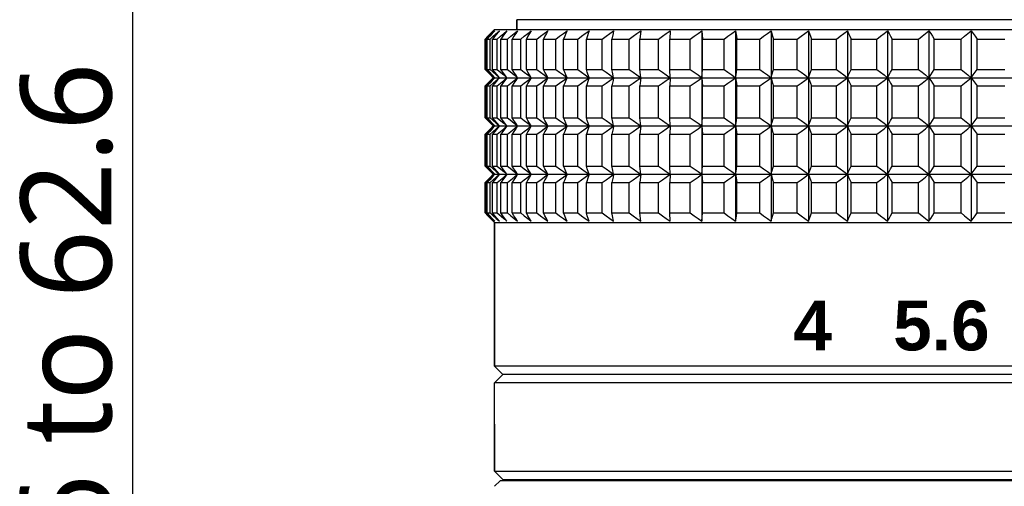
# Model space of a CAD drawing. Header units: millimetres. Extents: x -1098 to -957, y 1584 to 1677.
# Tile 2 of 8: x -1098 to -1062, y 1627 to 1644. Entities that reach past the tile are written whole.
import ezdxf

# ---------------------------------------------------------------- set-up
doc = ezdxf.new("R2010")
doc.units = ezdxf.units.MM
doc.header["$LTSCALE"] = 32.67
doc.layers.get('0').update_dxf_attribs({"linetype": 'CONTINUOUS'})
doc.layers.add('02___PRT_ALL_AXES', color=7, linetype='CONTINUOUS')
doc.styles.get("Standard").update_dxf_attribs({"font": 'Roboto-Regular.ttf'})

msp = doc.modelspace()

# ---------------------------------------------------------------- linework, layer by layer
at = {"color": 0}
msp.add_line((-1093.768, 1653.962), (-1093.768, 1606.812), dxfattribs=at)
at = {"color": 0, "linetype": 'Continuous'}
for p, q in [((-1035.849, 1643.662), (-1079.849, 1643.662)), ((-1079.849, 1643.662), (-1079.849, 1643.312)), ((-1080.798, 1643.163), (-1080.897, 1643.063)), ((-1080.649, 1643.312), (-1080.798, 1643.163)), ((-1080.7, 1643.063), (-1080.548, 1643.198)), ((-1080.649, 1643.312), (-1035.049, 1643.312)), ((-1080.524, 1643.206), (-1080.645, 1643.063)), ((-1080.548, 1643.198), (-1080.477, 1643.262)), ((-1080.477, 1643.262), (-1080.524, 1643.206)), ((-1075.353, 1643.262), (-1075.39, 1642.962)), ((-1074.286, 1643.262), (-1074.293, 1642.962)), ((-1073.139, 1643.262), (-1073.116, 1642.962)), ((-1073.139, 1643.262), (-1073.139, 1636.362)), ((-1071.917, 1643.262), (-1071.917, 1636.362)), ((-1070.626, 1643.262), (-1070.626, 1636.362)), ((-1069.274, 1643.262), (-1069.274, 1636.362)), ((-1067.866, 1643.262), (-1067.866, 1636.362)), ((-1066.409, 1643.262), (-1066.409, 1636.362)), ((-1064.91, 1643.262), (-1064.91, 1636.362)), ((-1063.377, 1643.262), (-1063.377, 1636.362)), ((-1080.897, 1643.063), (-1080.997, 1642.962)), ((-1080.997, 1642.962), (-1080.961, 1642.962)), ((-1080.997, 1641.862), (-1080.997, 1642.962)), ((-1080.961, 1642.962), (-1080.839, 1643.077)), ((-1080.961, 1641.862), (-1080.961, 1642.962)), ((-1080.827, 1643.063), (-1080.92, 1642.962)), ((-1080.92, 1642.962), (-1080.813, 1642.962)), ((-1080.92, 1641.862), (-1080.92, 1642.962)), ((-1080.813, 1642.962), (-1080.7, 1643.063)), ((-1080.813, 1641.862), (-1080.813, 1642.962)), ((-1080.645, 1643.063), (-1080.73, 1642.962)), ((-1080.73, 1642.962), (-1080.553, 1642.962)), ((-1080.73, 1641.862), (-1080.73, 1642.962)), ((-1080.553, 1641.862), (-1080.553, 1642.962)), ((-1080.429, 1642.962), (-1080.182, 1642.962)), ((-1080.429, 1641.862), (-1080.429, 1642.962)), ((-1080.182, 1641.862), (-1080.182, 1642.962)), ((-1080.018, 1642.962), (-1079.703, 1642.962)), ((-1080.018, 1641.862), (-1080.018, 1642.962)), ((-1079.703, 1641.862), (-1079.703, 1642.962)), ((-1079.499, 1642.962), (-1079.117, 1642.962)), ((-1079.499, 1641.862), (-1079.499, 1642.962)), ((-1079.117, 1641.862), (-1079.117, 1642.962)), ((-1078.874, 1642.962), (-1078.427, 1642.962)), ((-1078.874, 1641.862), (-1078.874, 1642.962)), ((-1078.427, 1641.862), (-1078.427, 1642.962)), ((-1078.148, 1642.962), (-1077.638, 1642.962)), ((-1078.148, 1641.862), (-1078.148, 1642.962)), ((-1077.638, 1641.862), (-1077.638, 1642.962)), ((-1077.322, 1642.962), (-1076.751, 1642.962)), ((-1077.322, 1641.862), (-1077.322, 1642.962)), ((-1076.751, 1641.862), (-1076.751, 1642.962)), ((-1076.401, 1642.962), (-1075.773, 1642.962)), ((-1076.401, 1641.862), (-1076.401, 1642.962)), ((-1075.773, 1641.862), (-1075.773, 1642.962)), ((-1075.39, 1642.962), (-1074.707, 1642.962)), ((-1075.39, 1641.862), (-1075.39, 1642.962)), ((-1074.707, 1641.862), (-1074.707, 1642.962)), ((-1074.293, 1642.962), (-1073.56, 1642.962)), ((-1074.293, 1641.862), (-1074.293, 1642.962)), ((-1073.56, 1641.862), (-1073.56, 1642.962)), ((-1073.116, 1642.962), (-1072.335, 1642.962)), ((-1073.116, 1641.862), (-1073.116, 1642.962)), ((-1072.335, 1641.862), (-1072.335, 1642.962)), ((-1071.865, 1642.962), (-1071.04, 1642.962)), ((-1071.865, 1641.862), (-1071.865, 1642.962)), ((-1071.04, 1641.862), (-1071.04, 1642.962)), ((-1070.546, 1642.962), (-1069.681, 1642.962)), ((-1070.546, 1641.862), (-1070.546, 1642.962)), ((-1069.681, 1641.862), (-1069.681, 1642.962)), ((-1069.165, 1641.862), (-1069.165, 1642.962)), ((-1069.165, 1642.962), (-1068.264, 1642.962)), ((-1068.264, 1641.862), (-1068.264, 1642.962)), ((-1067.728, 1641.862), (-1067.728, 1642.962)), ((-1067.728, 1642.962), (-1066.797, 1642.962)), ((-1066.797, 1641.862), (-1066.797, 1642.962)), ((-1066.244, 1641.862), (-1066.244, 1642.962)), ((-1066.244, 1642.962), (-1065.286, 1642.962)), ((-1065.286, 1641.862), (-1065.286, 1642.962)), ((-1064.719, 1641.862), (-1064.719, 1642.962)), ((-1064.719, 1642.962), (-1063.738, 1642.962)), ((-1063.738, 1641.862), (-1063.738, 1642.962)), ((-1063.16, 1641.862), (-1063.16, 1642.962)), ((-1063.16, 1642.962), (-1062.162, 1642.962)), ((-1080.897, 1641.761), (-1080.997, 1641.862)), ((-1080.997, 1641.862), (-1080.961, 1641.862)), ((-1080.961, 1641.862), (-1080.855, 1641.761)), ((-1080.827, 1641.761), (-1080.92, 1641.862)), ((-1080.92, 1641.862), (-1080.813, 1641.862)), ((-1080.798, 1641.661), (-1080.897, 1641.761)), ((-1080.813, 1641.862), (-1080.7, 1641.761)), ((-1080.73, 1641.862), (-1080.553, 1641.862)), ((-1080.553, 1641.862), (-1080.481, 1641.801)), ((-1080.481, 1641.801), (-1080.317, 1641.661)), ((-1080.429, 1641.862), (-1080.182, 1641.862)), ((-1080.182, 1641.862), (-1080.084, 1641.781)), ((-1080.084, 1641.781), (-1079.936, 1641.661)), ((-1080.018, 1641.862), (-1079.703, 1641.862)), ((-1079.703, 1641.862), (-1079.575, 1641.761)), ((-1079.499, 1641.862), (-1079.117, 1641.862)), ((-1079.117, 1641.862), (-1078.985, 1641.761)), ((-1078.874, 1641.862), (-1078.427, 1641.862)), ((-1078.427, 1641.862), (-1078.292, 1641.761)), ((-1078.148, 1641.862), (-1077.638, 1641.862)), ((-1077.638, 1641.862), (-1077.5, 1641.761)), ((-1077.322, 1641.862), (-1076.751, 1641.862)), ((-1076.401, 1641.862), (-1075.773, 1641.862)), ((-1075.39, 1641.862), (-1074.707, 1641.862)), ((-1074.293, 1641.862), (-1073.56, 1641.862)), ((-1074.286, 1641.562), (-1074.293, 1641.862)), ((-1073.139, 1641.562), (-1073.116, 1641.862)), ((-1073.116, 1641.862), (-1072.335, 1641.862)), ((-1071.865, 1641.862), (-1071.04, 1641.862)), ((-1070.546, 1641.862), (-1069.681, 1641.862)), ((-1069.165, 1641.862), (-1068.264, 1641.862)), ((-1067.728, 1641.862), (-1066.797, 1641.862)), ((-1066.244, 1641.862), (-1065.286, 1641.862)), ((-1064.719, 1641.862), (-1063.738, 1641.862)), ((-1063.16, 1641.862), (-1062.162, 1641.862)), ((-1080.897, 1641.363), (-1080.997, 1641.262)), ((-1080.961, 1641.262), (-1080.855, 1641.363)), ((-1080.827, 1641.363), (-1080.92, 1641.262)), ((-1080.798, 1641.463), (-1080.897, 1641.363)), ((-1080.813, 1641.262), (-1080.7, 1641.363)), ((-1080.699, 1641.562), (-1080.798, 1641.661)), ((-1080.699, 1641.562), (-1080.798, 1641.463)), ((-1080.645, 1641.363), (-1080.73, 1641.262)), ((-1080.699, 1641.562), (-1034.999, 1641.562)), ((-1080.546, 1641.479), (-1080.645, 1641.363)), ((-1080.553, 1641.262), (-1080.435, 1641.363)), ((-1080.477, 1641.562), (-1080.546, 1641.479)), ((-1080.317, 1641.661), (-1080.2, 1641.562)), ((-1080.182, 1641.262), (-1080.059, 1641.363)), ((-1079.936, 1641.661), (-1079.814, 1641.562)), ((-1079.703, 1641.262), (-1079.575, 1641.363)), ((-1079.117, 1641.262), (-1078.964, 1641.379)), ((-1078.427, 1641.262), (-1078.247, 1641.396)), ((-1077.638, 1641.262), (-1077.5, 1641.363)), ((-1075.353, 1641.562), (-1075.39, 1641.262)), ((-1074.286, 1641.562), (-1074.293, 1641.262)), ((-1073.139, 1641.562), (-1073.116, 1641.262)), ((-1080.997, 1641.262), (-1080.961, 1641.262)), ((-1080.997, 1640.112), (-1080.997, 1641.262)), ((-1080.961, 1640.112), (-1080.961, 1641.262)), ((-1080.92, 1641.262), (-1080.813, 1641.262)), ((-1080.92, 1640.112), (-1080.92, 1641.262)), ((-1080.813, 1640.112), (-1080.813, 1641.262)), ((-1080.73, 1641.262), (-1080.553, 1641.262)), ((-1080.73, 1640.112), (-1080.73, 1641.262)), ((-1080.553, 1640.112), (-1080.553, 1641.262)), ((-1080.429, 1641.262), (-1080.182, 1641.262)), ((-1080.429, 1640.112), (-1080.429, 1641.262)), ((-1080.182, 1640.112), (-1080.182, 1641.262)), ((-1080.018, 1641.262), (-1079.703, 1641.262)), ((-1080.018, 1640.112), (-1080.018, 1641.262)), ((-1079.703, 1640.112), (-1079.703, 1641.262)), ((-1079.499, 1641.262), (-1079.117, 1641.262)), ((-1079.499, 1640.112), (-1079.499, 1641.262)), ((-1079.117, 1640.112), (-1079.117, 1641.262)), ((-1078.874, 1641.262), (-1078.427, 1641.262)), ((-1078.874, 1640.112), (-1078.874, 1641.262)), ((-1078.427, 1640.112), (-1078.427, 1641.262)), ((-1078.148, 1641.262), (-1077.638, 1641.262)), ((-1078.148, 1640.112), (-1078.148, 1641.262)), ((-1077.638, 1640.112), (-1077.638, 1641.262)), ((-1077.322, 1641.262), (-1076.751, 1641.262)), ((-1077.322, 1640.112), (-1077.322, 1641.262)), ((-1076.751, 1640.112), (-1076.751, 1641.262)), ((-1076.401, 1641.262), (-1075.773, 1641.262)), ((-1076.401, 1640.112), (-1076.401, 1641.262)), ((-1075.773, 1640.112), (-1075.773, 1641.262)), ((-1075.39, 1641.262), (-1074.707, 1641.262)), ((-1075.39, 1640.112), (-1075.39, 1641.262)), ((-1074.707, 1640.112), (-1074.707, 1641.262)), ((-1074.293, 1641.262), (-1073.56, 1641.262)), ((-1074.293, 1640.112), (-1074.293, 1641.262)), ((-1073.56, 1640.112), (-1073.56, 1641.262)), ((-1073.116, 1641.262), (-1072.335, 1641.262)), ((-1073.116, 1640.112), (-1073.116, 1641.262)), ((-1072.335, 1640.112), (-1072.335, 1641.262)), ((-1071.865, 1641.262), (-1071.04, 1641.262)), ((-1071.865, 1640.112), (-1071.865, 1641.262)), ((-1071.04, 1640.112), (-1071.04, 1641.262)), ((-1070.546, 1641.262), (-1069.681, 1641.262)), ((-1070.546, 1640.112), (-1070.546, 1641.262)), ((-1069.681, 1640.112), (-1069.681, 1641.262)), ((-1069.165, 1640.112), (-1069.165, 1641.262)), ((-1069.165, 1641.262), (-1068.264, 1641.262)), ((-1068.264, 1640.112), (-1068.264, 1641.262)), ((-1067.728, 1640.112), (-1067.728, 1641.262)), ((-1067.728, 1641.262), (-1066.797, 1641.262)), ((-1066.797, 1640.112), (-1066.797, 1641.262)), ((-1066.244, 1640.112), (-1066.244, 1641.262)), ((-1066.244, 1641.262), (-1065.286, 1641.262)), ((-1065.286, 1640.112), (-1065.286, 1641.262)), ((-1064.719, 1640.112), (-1064.719, 1641.262)), ((-1064.719, 1641.262), (-1063.738, 1641.262)), ((-1063.738, 1640.112), (-1063.738, 1641.262)), ((-1063.16, 1640.112), (-1063.16, 1641.262)), ((-1063.16, 1641.262), (-1062.162, 1641.262)), ((-1080.897, 1640.011), (-1080.997, 1640.112)), ((-1080.997, 1640.112), (-1080.961, 1640.112)), ((-1080.961, 1640.112), (-1080.855, 1640.011)), ((-1080.827, 1640.011), (-1080.92, 1640.112)), ((-1080.92, 1640.112), (-1080.813, 1640.112)), ((-1080.798, 1639.911), (-1080.897, 1640.011)), ((-1080.813, 1640.112), (-1080.7, 1640.011)), ((-1080.73, 1640.112), (-1080.553, 1640.112)), ((-1080.553, 1640.112), (-1080.481, 1640.051)), ((-1080.481, 1640.051), (-1080.317, 1639.911)), ((-1080.429, 1640.112), (-1080.182, 1640.112)), ((-1080.182, 1640.112), (-1080.084, 1640.031)), ((-1080.084, 1640.031), (-1079.936, 1639.911)), ((-1080.018, 1640.112), (-1079.703, 1640.112)), ((-1079.703, 1640.112), (-1079.575, 1640.011)), ((-1079.499, 1640.112), (-1079.117, 1640.112)), ((-1079.117, 1640.112), (-1078.985, 1640.011)), ((-1078.874, 1640.112), (-1078.427, 1640.112)), ((-1078.427, 1640.112), (-1078.292, 1640.011)), ((-1078.148, 1640.112), (-1077.638, 1640.112)), ((-1077.638, 1640.112), (-1077.5, 1640.011)), ((-1077.322, 1640.112), (-1076.751, 1640.112)), ((-1076.401, 1640.112), (-1075.773, 1640.112)), ((-1075.39, 1640.112), (-1074.707, 1640.112)), ((-1074.293, 1640.112), (-1073.56, 1640.112)), ((-1074.286, 1639.812), (-1074.293, 1640.112)), ((-1073.139, 1639.812), (-1073.116, 1640.112)), ((-1073.116, 1640.112), (-1072.335, 1640.112)), ((-1071.865, 1640.112), (-1071.04, 1640.112)), ((-1070.546, 1640.112), (-1069.681, 1640.112)), ((-1069.165, 1640.112), (-1068.264, 1640.112)), ((-1067.728, 1640.112), (-1066.797, 1640.112)), ((-1066.244, 1640.112), (-1065.286, 1640.112)), ((-1064.719, 1640.112), (-1063.738, 1640.112)), ((-1063.16, 1640.112), (-1062.162, 1640.112)), ((-1080.897, 1639.613), (-1080.997, 1639.512)), ((-1080.961, 1639.512), (-1080.839, 1639.627)), ((-1080.827, 1639.613), (-1080.92, 1639.512)), ((-1080.798, 1639.713), (-1080.897, 1639.613)), ((-1080.813, 1639.512), (-1080.7, 1639.613)), ((-1080.699, 1639.812), (-1080.798, 1639.911)), ((-1080.699, 1639.812), (-1080.798, 1639.713)), ((-1080.645, 1639.613), (-1080.73, 1639.512)), ((-1080.699, 1639.812), (-1034.999, 1639.812)), ((-1080.546, 1639.729), (-1080.645, 1639.613)), ((-1080.553, 1639.512), (-1080.435, 1639.613)), ((-1080.477, 1639.812), (-1080.546, 1639.729)), ((-1080.317, 1639.911), (-1080.2, 1639.812)), ((-1080.182, 1639.512), (-1080.059, 1639.613)), ((-1079.936, 1639.911), (-1079.814, 1639.812)), ((-1079.703, 1639.512), (-1079.575, 1639.613)), ((-1079.117, 1639.512), (-1078.964, 1639.629)), ((-1078.427, 1639.512), (-1078.247, 1639.646)), ((-1077.638, 1639.512), (-1077.5, 1639.613)), ((-1075.353, 1639.812), (-1075.39, 1639.512)), ((-1074.286, 1639.812), (-1074.293, 1639.512)), ((-1073.139, 1639.812), (-1073.116, 1639.512)), ((-1080.997, 1639.512), (-1080.961, 1639.512)), ((-1080.997, 1638.362), (-1080.997, 1639.512)), ((-1080.961, 1638.362), (-1080.961, 1639.512)), ((-1080.92, 1639.512), (-1080.813, 1639.512)), ((-1080.92, 1638.362), (-1080.92, 1639.512)), ((-1080.813, 1638.362), (-1080.813, 1639.512)), ((-1080.73, 1639.512), (-1080.553, 1639.512)), ((-1080.73, 1638.362), (-1080.73, 1639.512)), ((-1080.553, 1638.362), (-1080.553, 1639.512)), ((-1080.429, 1639.512), (-1080.182, 1639.512)), ((-1080.429, 1638.362), (-1080.429, 1639.512)), ((-1080.182, 1638.362), (-1080.182, 1639.512)), ((-1080.018, 1639.512), (-1079.703, 1639.512)), ((-1080.018, 1638.362), (-1080.018, 1639.512)), ((-1079.703, 1638.362), (-1079.703, 1639.512)), ((-1079.499, 1639.512), (-1079.117, 1639.512)), ((-1079.499, 1638.362), (-1079.499, 1639.512)), ((-1079.117, 1638.362), (-1079.117, 1639.512)), ((-1078.874, 1639.512), (-1078.427, 1639.512)), ((-1078.874, 1638.362), (-1078.874, 1639.512)), ((-1078.427, 1638.362), (-1078.427, 1639.512)), ((-1078.148, 1639.512), (-1077.638, 1639.512)), ((-1078.148, 1638.362), (-1078.148, 1639.512)), ((-1077.638, 1638.362), (-1077.638, 1639.512)), ((-1077.322, 1639.512), (-1076.751, 1639.512)), ((-1077.322, 1638.362), (-1077.322, 1639.512)), ((-1076.751, 1638.362), (-1076.751, 1639.512)), ((-1076.401, 1639.512), (-1075.773, 1639.512)), ((-1076.401, 1638.362), (-1076.401, 1639.512)), ((-1075.773, 1638.362), (-1075.773, 1639.512)), ((-1075.39, 1639.512), (-1074.707, 1639.512)), ((-1075.39, 1638.362), (-1075.39, 1639.512)), ((-1074.707, 1638.362), (-1074.707, 1639.512)), ((-1074.293, 1639.512), (-1073.56, 1639.512)), ((-1074.293, 1638.362), (-1074.293, 1639.512)), ((-1073.56, 1638.362), (-1073.56, 1639.512)), ((-1073.116, 1639.512), (-1072.335, 1639.512)), ((-1073.116, 1638.362), (-1073.116, 1639.512)), ((-1072.335, 1638.362), (-1072.335, 1639.512)), ((-1071.865, 1639.512), (-1071.04, 1639.512)), ((-1071.865, 1638.362), (-1071.865, 1639.512)), ((-1071.04, 1638.362), (-1071.04, 1639.512)), ((-1070.546, 1639.512), (-1069.681, 1639.512)), ((-1070.546, 1638.362), (-1070.546, 1639.512)), ((-1069.681, 1638.362), (-1069.681, 1639.512)), ((-1069.165, 1639.512), (-1068.264, 1639.512)), ((-1069.165, 1638.362), (-1069.165, 1639.512)), ((-1068.264, 1638.362), (-1068.264, 1639.512)), ((-1067.728, 1639.512), (-1066.797, 1639.512)), ((-1067.728, 1638.362), (-1067.728, 1639.512)), ((-1066.797, 1638.362), (-1066.797, 1639.512)), ((-1066.244, 1638.362), (-1066.244, 1639.512)), ((-1066.244, 1639.512), (-1065.286, 1639.512)), ((-1065.286, 1638.362), (-1065.286, 1639.512)), ((-1064.719, 1638.362), (-1064.719, 1639.512)), ((-1064.719, 1639.512), (-1063.738, 1639.512)), ((-1063.738, 1638.362), (-1063.738, 1639.512)), ((-1063.16, 1638.362), (-1063.16, 1639.512)), ((-1063.16, 1639.512), (-1062.162, 1639.512)), ((-1080.897, 1638.261), (-1080.997, 1638.362)), ((-1080.997, 1638.362), (-1080.961, 1638.362)), ((-1080.961, 1638.362), (-1080.855, 1638.261)), ((-1080.827, 1638.261), (-1080.92, 1638.362)), ((-1080.92, 1638.362), (-1080.813, 1638.362)), ((-1080.798, 1638.161), (-1080.897, 1638.261)), ((-1080.813, 1638.362), (-1080.7, 1638.261)), ((-1080.699, 1638.062), (-1080.798, 1638.161)), ((-1080.73, 1638.362), (-1080.553, 1638.362)), ((-1080.553, 1638.362), (-1080.481, 1638.301)), ((-1080.481, 1638.301), (-1080.317, 1638.161)), ((-1080.429, 1638.362), (-1080.182, 1638.362)), ((-1080.317, 1638.161), (-1080.2, 1638.062)), ((-1080.182, 1638.362), (-1080.084, 1638.281)), ((-1080.084, 1638.281), (-1079.936, 1638.161)), ((-1080.018, 1638.362), (-1079.703, 1638.362)), ((-1079.936, 1638.161), (-1079.814, 1638.062)), ((-1079.703, 1638.362), (-1079.575, 1638.261)), ((-1079.499, 1638.362), (-1079.117, 1638.362)), ((-1079.117, 1638.362), (-1078.985, 1638.261)), ((-1078.874, 1638.362), (-1078.427, 1638.362)), ((-1078.427, 1638.362), (-1078.292, 1638.261)), ((-1078.148, 1638.362), (-1077.638, 1638.362)), ((-1077.638, 1638.362), (-1077.5, 1638.261)), ((-1077.322, 1638.362), (-1076.751, 1638.362)), ((-1076.401, 1638.362), (-1075.773, 1638.362)), ((-1075.39, 1638.362), (-1074.707, 1638.362)), ((-1074.293, 1638.362), (-1073.56, 1638.362)), ((-1074.286, 1638.062), (-1074.293, 1638.362)), ((-1073.139, 1638.062), (-1073.116, 1638.362)), ((-1073.116, 1638.362), (-1072.335, 1638.362)), ((-1071.865, 1638.362), (-1071.04, 1638.362)), ((-1070.546, 1638.362), (-1069.681, 1638.362)), ((-1069.165, 1638.362), (-1068.264, 1638.362)), ((-1067.728, 1638.362), (-1066.797, 1638.362)), ((-1066.244, 1638.362), (-1065.286, 1638.362)), ((-1064.719, 1638.362), (-1063.738, 1638.362)), ((-1063.16, 1638.362), (-1062.162, 1638.362)), ((-1080.897, 1637.863), (-1080.997, 1637.762)), ((-1080.961, 1637.762), (-1080.839, 1637.877)), ((-1080.827, 1637.863), (-1080.92, 1637.762)), ((-1080.798, 1637.963), (-1080.897, 1637.863)), ((-1080.813, 1637.762), (-1080.7, 1637.863)), ((-1080.699, 1638.062), (-1080.798, 1637.963)), ((-1080.645, 1637.863), (-1080.73, 1637.762)), ((-1080.699, 1638.062), (-1034.999, 1638.062)), ((-1080.546, 1637.979), (-1080.645, 1637.863)), ((-1080.553, 1637.762), (-1080.435, 1637.863)), ((-1080.477, 1638.062), (-1080.546, 1637.979)), ((-1080.182, 1637.762), (-1080.059, 1637.863)), ((-1079.703, 1637.762), (-1079.575, 1637.863)), ((-1079.117, 1637.762), (-1078.964, 1637.879)), ((-1078.427, 1637.762), (-1078.247, 1637.896)), ((-1077.638, 1637.762), (-1077.5, 1637.863)), ((-1075.353, 1638.062), (-1075.39, 1637.762)), ((-1074.286, 1638.062), (-1074.293, 1637.762)), ((-1073.139, 1638.062), (-1073.116, 1637.762)), ((-1080.997, 1637.762), (-1080.961, 1637.762)), ((-1080.997, 1636.662), (-1080.997, 1637.762)), ((-1080.961, 1636.662), (-1080.961, 1637.762)), ((-1080.92, 1637.762), (-1080.813, 1637.762)), ((-1080.92, 1636.662), (-1080.92, 1637.762)), ((-1080.813, 1636.662), (-1080.813, 1637.762)), ((-1080.73, 1637.762), (-1080.553, 1637.762)), ((-1080.73, 1636.662), (-1080.73, 1637.762)), ((-1080.553, 1636.662), (-1080.553, 1637.762)), ((-1080.429, 1637.762), (-1080.182, 1637.762)), ((-1080.429, 1636.662), (-1080.429, 1637.762)), ((-1080.182, 1636.662), (-1080.182, 1637.762)), ((-1080.018, 1637.762), (-1079.703, 1637.762)), ((-1080.018, 1636.662), (-1080.018, 1637.762)), ((-1079.703, 1636.662), (-1079.703, 1637.762)), ((-1079.499, 1637.762), (-1079.117, 1637.762)), ((-1079.499, 1636.662), (-1079.499, 1637.762)), ((-1079.117, 1636.662), (-1079.117, 1637.762)), ((-1078.874, 1637.762), (-1078.427, 1637.762)), ((-1078.874, 1636.662), (-1078.874, 1637.762)), ((-1078.427, 1636.662), (-1078.427, 1637.762)), ((-1078.148, 1637.762), (-1077.638, 1637.762)), ((-1078.148, 1636.662), (-1078.148, 1637.762)), ((-1077.638, 1636.662), (-1077.638, 1637.762)), ((-1077.322, 1637.762), (-1076.751, 1637.762)), ((-1077.322, 1636.662), (-1077.322, 1637.762)), ((-1076.751, 1636.662), (-1076.751, 1637.762)), ((-1076.401, 1637.762), (-1075.773, 1637.762)), ((-1076.401, 1636.662), (-1076.401, 1637.762)), ((-1075.773, 1636.662), (-1075.773, 1637.762)), ((-1075.39, 1637.762), (-1074.707, 1637.762)), ((-1075.39, 1636.662), (-1075.39, 1637.762)), ((-1074.707, 1636.662), (-1074.707, 1637.762)), ((-1074.293, 1637.762), (-1073.56, 1637.762)), ((-1074.293, 1636.662), (-1074.293, 1637.762)), ((-1073.56, 1636.662), (-1073.56, 1637.762)), ((-1073.116, 1637.762), (-1072.335, 1637.762)), ((-1073.116, 1636.662), (-1073.116, 1637.762)), ((-1072.335, 1636.662), (-1072.335, 1637.762)), ((-1071.865, 1637.762), (-1071.04, 1637.762)), ((-1071.865, 1636.662), (-1071.865, 1637.762)), ((-1071.04, 1636.662), (-1071.04, 1637.762)), ((-1070.546, 1637.762), (-1069.681, 1637.762)), ((-1070.546, 1636.662), (-1070.546, 1637.762)), ((-1069.681, 1636.662), (-1069.681, 1637.762)), ((-1069.165, 1637.762), (-1068.264, 1637.762)), ((-1069.165, 1636.662), (-1069.165, 1637.762)), ((-1068.264, 1636.662), (-1068.264, 1637.762)), ((-1067.728, 1637.762), (-1066.797, 1637.762)), ((-1067.728, 1636.662), (-1067.728, 1637.762)), ((-1066.797, 1636.662), (-1066.797, 1637.762)), ((-1066.244, 1637.762), (-1065.286, 1637.762)), ((-1066.244, 1636.662), (-1066.244, 1637.762)), ((-1065.286, 1636.662), (-1065.286, 1637.762)), ((-1064.719, 1636.662), (-1064.719, 1637.762)), ((-1064.719, 1637.762), (-1063.738, 1637.762)), ((-1063.738, 1636.662), (-1063.738, 1637.762)), ((-1063.16, 1636.662), (-1063.16, 1637.762)), ((-1063.16, 1637.762), (-1062.162, 1637.762)), ((-1080.897, 1636.561), (-1080.997, 1636.662)), ((-1080.997, 1636.662), (-1080.961, 1636.662)), ((-1080.961, 1636.662), (-1080.855, 1636.561)), ((-1080.827, 1636.561), (-1080.92, 1636.662)), ((-1080.92, 1636.662), (-1080.813, 1636.662)), ((-1080.798, 1636.461), (-1080.897, 1636.561)), ((-1080.649, 1636.312), (-1080.798, 1636.461)), ((-1080.73, 1636.662), (-1080.553, 1636.662)), ((-1080.553, 1636.662), (-1080.481, 1636.601)), ((-1080.481, 1636.601), (-1080.317, 1636.461)), ((-1080.429, 1636.662), (-1080.182, 1636.662)), ((-1080.317, 1636.461), (-1080.2, 1636.362)), ((-1080.018, 1636.662), (-1079.703, 1636.662)), ((-1079.499, 1636.662), (-1079.117, 1636.662)), ((-1078.874, 1636.662), (-1078.427, 1636.662)), ((-1078.148, 1636.662), (-1077.638, 1636.662)), ((-1077.322, 1636.662), (-1076.751, 1636.662)), ((-1076.401, 1636.662), (-1075.773, 1636.662)), ((-1075.39, 1636.662), (-1074.707, 1636.662)), ((-1074.293, 1636.662), (-1073.56, 1636.662)), ((-1074.286, 1636.362), (-1074.293, 1636.662)), ((-1073.139, 1636.362), (-1073.116, 1636.662)), ((-1073.116, 1636.662), (-1072.335, 1636.662)), ((-1071.865, 1636.662), (-1071.04, 1636.662)), ((-1070.546, 1636.662), (-1069.681, 1636.662)), ((-1069.165, 1636.662), (-1068.264, 1636.662)), ((-1067.728, 1636.662), (-1066.797, 1636.662)), ((-1066.244, 1636.662), (-1065.286, 1636.662)), ((-1064.719, 1636.662), (-1063.738, 1636.662)), ((-1063.16, 1636.662), (-1062.162, 1636.662)), ((-1080.649, 1636.312), (-1035.049, 1636.312)), ((-1080.649, 1636.312), (-1080.649, 1631.112)), ((-1080.349, 1630.812), (-1080.649, 1631.112)), ((-1035.049, 1631.112), (-1080.649, 1631.112)), ((-1080.349, 1630.812), (-1080.629, 1630.532)), ((-1035.349, 1630.812), (-1080.349, 1630.812)), ((-1080.629, 1630.53), (-1080.648, 1630.512)), ((-1035.049, 1630.512), (-1080.648, 1630.512)), ((-1080.648, 1629.012), (-1080.648, 1630.512)), ((-1080.629, 1630.53), (-1080.629, 1630.532)), ((-1080.649, 1629.012), (-1080.648, 1629.012)), ((-1080.649, 1629.012), (-1080.649, 1627.312)), ((-1080.349, 1627.012), (-1080.649, 1627.312)), ((-1080.649, 1627.312), (-1035.049, 1627.312)), ((-1080.449, 1626.962), (-1080.649, 1626.762)), ((-1035.249, 1626.962), (-1080.449, 1626.962)), ((-1080.349, 1627.012), (-1035.349, 1627.012)), ((-1078.849, 1626.962), (-1078.849, 1627.012))]:
    msp.add_line(p, q, dxfattribs=at)
for points in [[(-1080.839, 1643.077), (-1080.749, 1643.163), (-1080.643, 1643.262)], [(-1080.643, 1643.262), (-1080.735, 1643.163), (-1080.827, 1643.063)], [(-1080.553, 1642.962), (-1080.435, 1643.063), (-1080.317, 1643.163), (-1080.2, 1643.262)], [(-1080.2, 1643.262), (-1080.276, 1643.163), (-1080.352, 1643.063), (-1080.429, 1642.962)], [(-1080.182, 1642.962), (-1080.059, 1643.063), (-1079.936, 1643.163), (-1079.814, 1643.262)], [(-1079.814, 1643.262), (-1079.881, 1643.163), (-1079.95, 1643.063), (-1080.018, 1642.962)], [(-1079.703, 1642.962), (-1079.575, 1643.063), (-1079.448, 1643.163), (-1079.321, 1643.262)], [(-1079.321, 1643.262), (-1079.38, 1643.163), (-1079.439, 1643.063), (-1079.499, 1642.962)], [(-1079.117, 1642.962), (-1078.985, 1643.063), (-1078.854, 1643.163), (-1078.723, 1643.262)], [(-1078.723, 1643.262), (-1078.773, 1643.163), (-1078.824, 1643.063), (-1078.874, 1642.962)], [(-1078.427, 1642.962), (-1078.292, 1643.063), (-1078.158, 1643.163), (-1078.024, 1643.262)], [(-1078.024, 1643.262), (-1078.065, 1643.163), (-1078.106, 1643.063), (-1078.148, 1642.962)], [(-1077.638, 1642.962), (-1077.5, 1643.063), (-1077.363, 1643.163), (-1077.227, 1643.262)], [(-1077.227, 1643.262), (-1077.258, 1643.163), (-1077.322, 1642.962)], [(-1076.751, 1642.962), (-1076.612, 1643.063), (-1076.473, 1643.163), (-1076.335, 1643.262)], [(-1076.335, 1643.262), (-1076.357, 1643.163), (-1076.401, 1642.962)], [(-1075.773, 1642.962), (-1075.632, 1643.063), (-1075.492, 1643.163), (-1075.353, 1643.262)], [(-1074.707, 1642.962), (-1074.566, 1643.063), (-1074.426, 1643.163), (-1074.286, 1643.262)], [(-1073.56, 1642.962), (-1073.418, 1643.063), (-1073.278, 1643.163), (-1073.139, 1643.262)], [(-1072.335, 1642.962), (-1072.195, 1643.063), (-1072.055, 1643.163), (-1071.917, 1643.262)], [(-1071.917, 1643.262), (-1071.883, 1643.063), (-1071.865, 1642.962)], [(-1071.04, 1642.962), (-1070.902, 1643.063), (-1070.764, 1643.163), (-1070.626, 1643.262)], [(-1070.626, 1643.262), (-1070.573, 1643.063), (-1070.546, 1642.962)], [(-1069.681, 1642.962), (-1069.545, 1643.063), (-1069.409, 1643.163), (-1069.274, 1643.262)], [(-1069.274, 1643.262), (-1069.238, 1643.163), (-1069.201, 1643.063), (-1069.165, 1642.962)], [(-1068.264, 1642.962), (-1068.131, 1643.063), (-1067.998, 1643.163), (-1067.866, 1643.262)], [(-1067.866, 1643.262), (-1067.82, 1643.163), (-1067.774, 1643.063), (-1067.728, 1642.962)], [(-1066.797, 1642.962), (-1066.667, 1643.063), (-1066.537, 1643.163), (-1066.409, 1643.262)], [(-1066.409, 1643.262), (-1066.354, 1643.163), (-1066.299, 1643.063), (-1066.244, 1642.962)], [(-1065.286, 1642.962), (-1065.16, 1643.063), (-1065.034, 1643.163), (-1064.91, 1643.262)], [(-1064.91, 1643.262), (-1064.846, 1643.163), (-1064.783, 1643.063), (-1064.719, 1642.962)], [(-1063.738, 1642.962), (-1063.617, 1643.063), (-1063.497, 1643.163), (-1063.377, 1643.262)], [(-1063.377, 1643.262), (-1063.305, 1643.163), (-1063.232, 1643.063), (-1063.16, 1642.962)], [(-1080.855, 1641.761), (-1080.749, 1641.661), (-1080.643, 1641.562)], [(-1080.643, 1641.562), (-1080.735, 1641.661), (-1080.827, 1641.761)], [(-1080.477, 1641.562), (-1080.561, 1641.661), (-1080.645, 1641.761), (-1080.73, 1641.862)], [(-1080.7, 1641.761), (-1080.588, 1641.661), (-1080.477, 1641.562)], [(-1080.2, 1641.562), (-1080.276, 1641.661), (-1080.352, 1641.761), (-1080.429, 1641.862)], [(-1079.814, 1641.562), (-1079.881, 1641.661), (-1079.95, 1641.761), (-1080.018, 1641.862)], [(-1079.575, 1641.761), (-1079.448, 1641.661), (-1079.321, 1641.562)], [(-1079.321, 1641.562), (-1079.38, 1641.661), (-1079.439, 1641.761), (-1079.499, 1641.862)], [(-1078.985, 1641.761), (-1078.854, 1641.661), (-1078.723, 1641.562)], [(-1078.723, 1641.562), (-1078.773, 1641.661), (-1078.824, 1641.761), (-1078.874, 1641.862)], [(-1078.292, 1641.761), (-1078.158, 1641.661), (-1078.024, 1641.562)], [(-1078.024, 1641.562), (-1078.065, 1641.661), (-1078.106, 1641.761), (-1078.148, 1641.862)], [(-1077.5, 1641.761), (-1077.363, 1641.661), (-1077.227, 1641.562)], [(-1077.227, 1641.562), (-1077.29, 1641.761), (-1077.322, 1641.862)], [(-1076.751, 1641.862), (-1076.612, 1641.761), (-1076.473, 1641.661), (-1076.335, 1641.562)], [(-1076.335, 1641.562), (-1076.379, 1641.761), (-1076.401, 1641.862)], [(-1075.773, 1641.862), (-1075.632, 1641.761), (-1075.492, 1641.661), (-1075.353, 1641.562)], [(-1075.353, 1641.562), (-1075.377, 1641.761), (-1075.39, 1641.862)], [(-1074.707, 1641.862), (-1074.566, 1641.761), (-1074.426, 1641.661), (-1074.286, 1641.562)], [(-1073.56, 1641.862), (-1073.418, 1641.761), (-1073.278, 1641.661), (-1073.139, 1641.562)], [(-1072.335, 1641.862), (-1072.195, 1641.761), (-1072.055, 1641.661), (-1071.917, 1641.562)], [(-1071.917, 1641.562), (-1071.9, 1641.661), (-1071.865, 1641.862)], [(-1071.04, 1641.862), (-1070.902, 1641.761), (-1070.764, 1641.661), (-1070.626, 1641.562)], [(-1070.626, 1641.562), (-1070.6, 1641.661), (-1070.546, 1641.862)], [(-1069.681, 1641.862), (-1069.545, 1641.761), (-1069.409, 1641.661), (-1069.274, 1641.562)], [(-1069.274, 1641.562), (-1069.238, 1641.661), (-1069.201, 1641.761), (-1069.165, 1641.862)], [(-1068.264, 1641.862), (-1068.131, 1641.761), (-1067.998, 1641.661), (-1067.866, 1641.562)], [(-1067.866, 1641.562), (-1067.82, 1641.661), (-1067.774, 1641.761), (-1067.728, 1641.862)], [(-1066.797, 1641.862), (-1066.667, 1641.761), (-1066.537, 1641.661), (-1066.409, 1641.562)], [(-1066.409, 1641.562), (-1066.354, 1641.661), (-1066.299, 1641.761), (-1066.244, 1641.862)], [(-1065.286, 1641.862), (-1065.16, 1641.761), (-1065.034, 1641.661), (-1064.91, 1641.562)], [(-1064.91, 1641.562), (-1064.846, 1641.661), (-1064.783, 1641.761), (-1064.719, 1641.862)], [(-1063.738, 1641.862), (-1063.617, 1641.761), (-1063.497, 1641.661), (-1063.377, 1641.562)], [(-1063.377, 1641.562), (-1063.305, 1641.661), (-1063.232, 1641.761), (-1063.16, 1641.862)], [(-1080.855, 1641.363), (-1080.749, 1641.463), (-1080.643, 1641.562)], [(-1080.643, 1641.562), (-1080.735, 1641.463), (-1080.827, 1641.363)], [(-1080.7, 1641.363), (-1080.588, 1641.463), (-1080.477, 1641.562)], [(-1080.435, 1641.363), (-1080.317, 1641.463), (-1080.2, 1641.562)], [(-1080.2, 1641.562), (-1080.276, 1641.463), (-1080.352, 1641.363), (-1080.429, 1641.262)], [(-1080.059, 1641.363), (-1079.936, 1641.463), (-1079.814, 1641.562)], [(-1079.814, 1641.562), (-1079.881, 1641.463), (-1079.95, 1641.363), (-1080.018, 1641.262)], [(-1079.575, 1641.363), (-1079.448, 1641.463), (-1079.321, 1641.562)], [(-1079.321, 1641.562), (-1079.38, 1641.463), (-1079.439, 1641.363), (-1079.499, 1641.262)], [(-1078.964, 1641.379), (-1078.854, 1641.463), (-1078.723, 1641.562)], [(-1078.723, 1641.562), (-1078.773, 1641.463), (-1078.824, 1641.363), (-1078.874, 1641.262)], [(-1078.247, 1641.396), (-1078.158, 1641.463), (-1078.024, 1641.562)], [(-1078.024, 1641.562), (-1078.065, 1641.463), (-1078.106, 1641.363), (-1078.148, 1641.262)], [(-1077.5, 1641.363), (-1077.363, 1641.463), (-1077.227, 1641.562)], [(-1077.227, 1641.562), (-1077.258, 1641.463), (-1077.322, 1641.262)], [(-1076.751, 1641.262), (-1076.612, 1641.363), (-1076.473, 1641.463), (-1076.335, 1641.562)], [(-1076.335, 1641.562), (-1076.357, 1641.463), (-1076.401, 1641.262)], [(-1075.773, 1641.262), (-1075.632, 1641.363), (-1075.492, 1641.463), (-1075.353, 1641.562)], [(-1074.707, 1641.262), (-1074.566, 1641.363), (-1074.426, 1641.463), (-1074.286, 1641.562)], [(-1073.56, 1641.262), (-1073.418, 1641.363), (-1073.278, 1641.463), (-1073.139, 1641.562)], [(-1072.335, 1641.262), (-1072.195, 1641.363), (-1072.055, 1641.463), (-1071.917, 1641.562)], [(-1071.917, 1641.562), (-1071.883, 1641.363), (-1071.865, 1641.262)], [(-1071.04, 1641.262), (-1070.902, 1641.363), (-1070.764, 1641.463), (-1070.626, 1641.562)], [(-1070.626, 1641.562), (-1070.573, 1641.363), (-1070.546, 1641.262)], [(-1069.681, 1641.262), (-1069.545, 1641.363), (-1069.409, 1641.463), (-1069.274, 1641.562)], [(-1069.274, 1641.562), (-1069.238, 1641.463), (-1069.201, 1641.363), (-1069.165, 1641.262)], [(-1068.264, 1641.262), (-1068.131, 1641.363), (-1067.998, 1641.463), (-1067.866, 1641.562)], [(-1067.866, 1641.562), (-1067.82, 1641.463), (-1067.774, 1641.363), (-1067.728, 1641.262)], [(-1066.797, 1641.262), (-1066.667, 1641.363), (-1066.537, 1641.463), (-1066.409, 1641.562)], [(-1066.409, 1641.562), (-1066.354, 1641.463), (-1066.299, 1641.363), (-1066.244, 1641.262)], [(-1065.286, 1641.262), (-1065.16, 1641.363), (-1065.034, 1641.463), (-1064.91, 1641.562)], [(-1064.91, 1641.562), (-1064.846, 1641.463), (-1064.783, 1641.363), (-1064.719, 1641.262)], [(-1063.738, 1641.262), (-1063.617, 1641.363), (-1063.497, 1641.463), (-1063.377, 1641.562)], [(-1063.377, 1641.562), (-1063.305, 1641.463), (-1063.232, 1641.363), (-1063.16, 1641.262)], [(-1080.855, 1640.011), (-1080.749, 1639.911), (-1080.643, 1639.812)], [(-1080.643, 1639.812), (-1080.735, 1639.911), (-1080.827, 1640.011)], [(-1080.477, 1639.812), (-1080.561, 1639.911), (-1080.645, 1640.011), (-1080.73, 1640.112)], [(-1080.7, 1640.011), (-1080.588, 1639.911), (-1080.477, 1639.812)], [(-1080.2, 1639.812), (-1080.276, 1639.911), (-1080.352, 1640.011), (-1080.429, 1640.112)], [(-1079.814, 1639.812), (-1079.881, 1639.911), (-1079.95, 1640.011), (-1080.018, 1640.112)], [(-1079.575, 1640.011), (-1079.448, 1639.911), (-1079.321, 1639.812)], [(-1079.321, 1639.812), (-1079.38, 1639.911), (-1079.439, 1640.011), (-1079.499, 1640.112)], [(-1078.985, 1640.011), (-1078.854, 1639.911), (-1078.723, 1639.812)], [(-1078.723, 1639.812), (-1078.773, 1639.911), (-1078.824, 1640.011), (-1078.874, 1640.112)], [(-1078.292, 1640.011), (-1078.158, 1639.911), (-1078.024, 1639.812)], [(-1078.024, 1639.812), (-1078.065, 1639.911), (-1078.106, 1640.011), (-1078.148, 1640.112)], [(-1077.5, 1640.011), (-1077.363, 1639.911), (-1077.227, 1639.812)], [(-1077.227, 1639.812), (-1077.29, 1640.011), (-1077.322, 1640.112)], [(-1076.751, 1640.112), (-1076.612, 1640.011), (-1076.473, 1639.911), (-1076.335, 1639.812)], [(-1076.335, 1639.812), (-1076.379, 1640.011), (-1076.401, 1640.112)], [(-1075.773, 1640.112), (-1075.632, 1640.011), (-1075.492, 1639.911), (-1075.353, 1639.812)], [(-1075.353, 1639.812), (-1075.377, 1640.011), (-1075.39, 1640.112)], [(-1074.707, 1640.112), (-1074.566, 1640.011), (-1074.426, 1639.911), (-1074.286, 1639.812)], [(-1073.56, 1640.112), (-1073.418, 1640.011), (-1073.278, 1639.911), (-1073.139, 1639.812)], [(-1072.335, 1640.112), (-1072.195, 1640.011), (-1072.055, 1639.911), (-1071.917, 1639.812)], [(-1071.917, 1639.812), (-1071.9, 1639.911), (-1071.865, 1640.112)], [(-1071.04, 1640.112), (-1070.902, 1640.011), (-1070.764, 1639.911), (-1070.626, 1639.812)], [(-1070.626, 1639.812), (-1070.6, 1639.911), (-1070.546, 1640.112)], [(-1069.681, 1640.112), (-1069.545, 1640.011), (-1069.409, 1639.911), (-1069.274, 1639.812)], [(-1069.274, 1639.812), (-1069.238, 1639.911), (-1069.201, 1640.011), (-1069.165, 1640.112)], [(-1068.264, 1640.112), (-1068.131, 1640.011), (-1067.998, 1639.911), (-1067.866, 1639.812)], [(-1067.866, 1639.812), (-1067.82, 1639.911), (-1067.774, 1640.011), (-1067.728, 1640.112)], [(-1066.797, 1640.112), (-1066.667, 1640.011), (-1066.537, 1639.911), (-1066.409, 1639.812)], [(-1066.409, 1639.812), (-1066.354, 1639.911), (-1066.299, 1640.011), (-1066.244, 1640.112)], [(-1065.286, 1640.112), (-1065.16, 1640.011), (-1065.034, 1639.911), (-1064.91, 1639.812)], [(-1064.91, 1639.812), (-1064.846, 1639.911), (-1064.783, 1640.011), (-1064.719, 1640.112)], [(-1063.738, 1640.112), (-1063.617, 1640.011), (-1063.497, 1639.911), (-1063.377, 1639.812)], [(-1063.377, 1639.812), (-1063.305, 1639.911), (-1063.232, 1640.011), (-1063.16, 1640.112)], [(-1080.839, 1639.627), (-1080.749, 1639.713), (-1080.643, 1639.812)], [(-1080.643, 1639.812), (-1080.735, 1639.713), (-1080.827, 1639.613)], [(-1080.7, 1639.613), (-1080.588, 1639.713), (-1080.477, 1639.812)], [(-1080.435, 1639.613), (-1080.317, 1639.713), (-1080.2, 1639.812)], [(-1080.2, 1639.812), (-1080.276, 1639.713), (-1080.352, 1639.613), (-1080.429, 1639.512)], [(-1080.059, 1639.613), (-1079.936, 1639.713), (-1079.814, 1639.812)], [(-1079.814, 1639.812), (-1079.881, 1639.713), (-1079.95, 1639.613), (-1080.018, 1639.512)], [(-1079.575, 1639.613), (-1079.448, 1639.713), (-1079.321, 1639.812)], [(-1079.321, 1639.812), (-1079.38, 1639.713), (-1079.439, 1639.613), (-1079.499, 1639.512)], [(-1078.964, 1639.629), (-1078.854, 1639.713), (-1078.723, 1639.812)], [(-1078.723, 1639.812), (-1078.773, 1639.713), (-1078.824, 1639.613), (-1078.874, 1639.512)], [(-1078.247, 1639.646), (-1078.158, 1639.713), (-1078.024, 1639.812)], [(-1078.024, 1639.812), (-1078.065, 1639.713), (-1078.106, 1639.613), (-1078.148, 1639.512)], [(-1077.5, 1639.613), (-1077.363, 1639.713), (-1077.227, 1639.812)], [(-1077.227, 1639.812), (-1077.258, 1639.713), (-1077.322, 1639.512)], [(-1076.751, 1639.512), (-1076.612, 1639.613), (-1076.473, 1639.713), (-1076.335, 1639.812)], [(-1076.335, 1639.812), (-1076.357, 1639.713), (-1076.401, 1639.512)], [(-1075.773, 1639.512), (-1075.632, 1639.613), (-1075.492, 1639.713), (-1075.353, 1639.812)], [(-1074.707, 1639.512), (-1074.566, 1639.613), (-1074.426, 1639.713), (-1074.286, 1639.812)], [(-1073.56, 1639.512), (-1073.418, 1639.613), (-1073.278, 1639.713), (-1073.139, 1639.812)], [(-1072.335, 1639.512), (-1072.195, 1639.613), (-1072.055, 1639.713), (-1071.917, 1639.812)], [(-1071.917, 1639.812), (-1071.883, 1639.613), (-1071.865, 1639.512)], [(-1071.04, 1639.512), (-1070.902, 1639.613), (-1070.764, 1639.713), (-1070.626, 1639.812)], [(-1070.626, 1639.812), (-1070.573, 1639.613), (-1070.546, 1639.512)], [(-1069.681, 1639.512), (-1069.545, 1639.613), (-1069.409, 1639.713), (-1069.274, 1639.812)], [(-1069.274, 1639.812), (-1069.238, 1639.713), (-1069.201, 1639.613), (-1069.165, 1639.512)], [(-1068.264, 1639.512), (-1068.131, 1639.613), (-1067.998, 1639.713), (-1067.866, 1639.812)], [(-1067.866, 1639.812), (-1067.82, 1639.713), (-1067.774, 1639.613), (-1067.728, 1639.512)], [(-1066.797, 1639.512), (-1066.667, 1639.613), (-1066.537, 1639.713), (-1066.409, 1639.812)], [(-1066.409, 1639.812), (-1066.354, 1639.713), (-1066.299, 1639.613), (-1066.244, 1639.512)], [(-1065.286, 1639.512), (-1065.16, 1639.613), (-1065.034, 1639.713), (-1064.91, 1639.812)], [(-1064.91, 1639.812), (-1064.846, 1639.713), (-1064.783, 1639.613), (-1064.719, 1639.512)], [(-1063.738, 1639.512), (-1063.617, 1639.613), (-1063.497, 1639.713), (-1063.377, 1639.812)], [(-1063.377, 1639.812), (-1063.305, 1639.713), (-1063.232, 1639.613), (-1063.16, 1639.512)], [(-1080.855, 1638.261), (-1080.749, 1638.161), (-1080.643, 1638.062)], [(-1080.643, 1638.062), (-1080.735, 1638.161), (-1080.827, 1638.261)], [(-1080.477, 1638.062), (-1080.561, 1638.161), (-1080.645, 1638.261), (-1080.73, 1638.362)], [(-1080.7, 1638.261), (-1080.588, 1638.161), (-1080.477, 1638.062)], [(-1080.2, 1638.062), (-1080.276, 1638.161), (-1080.352, 1638.261), (-1080.429, 1638.362)], [(-1079.814, 1638.062), (-1079.881, 1638.161), (-1079.95, 1638.261), (-1080.018, 1638.362)], [(-1079.575, 1638.261), (-1079.448, 1638.161), (-1079.321, 1638.062)], [(-1079.321, 1638.062), (-1079.38, 1638.161), (-1079.439, 1638.261), (-1079.499, 1638.362)], [(-1078.985, 1638.261), (-1078.854, 1638.161), (-1078.723, 1638.062)], [(-1078.723, 1638.062), (-1078.773, 1638.161), (-1078.824, 1638.261), (-1078.874, 1638.362)], [(-1078.292, 1638.261), (-1078.158, 1638.161), (-1078.024, 1638.062)], [(-1078.024, 1638.062), (-1078.065, 1638.161), (-1078.106, 1638.261), (-1078.148, 1638.362)], [(-1077.5, 1638.261), (-1077.363, 1638.161), (-1077.227, 1638.062)], [(-1077.227, 1638.062), (-1077.29, 1638.261), (-1077.322, 1638.362)], [(-1076.751, 1638.362), (-1076.612, 1638.261), (-1076.473, 1638.161), (-1076.335, 1638.062)], [(-1076.335, 1638.062), (-1076.379, 1638.261), (-1076.401, 1638.362)], [(-1075.773, 1638.362), (-1075.632, 1638.261), (-1075.492, 1638.161), (-1075.353, 1638.062)], [(-1075.353, 1638.062), (-1075.377, 1638.261), (-1075.39, 1638.362)], [(-1074.707, 1638.362), (-1074.566, 1638.261), (-1074.426, 1638.161), (-1074.286, 1638.062)], [(-1073.56, 1638.362), (-1073.418, 1638.261), (-1073.278, 1638.161), (-1073.139, 1638.062)], [(-1072.335, 1638.362), (-1072.195, 1638.261), (-1072.055, 1638.161), (-1071.917, 1638.062)], [(-1071.917, 1638.062), (-1071.9, 1638.161), (-1071.865, 1638.362)], [(-1071.04, 1638.362), (-1070.902, 1638.261), (-1070.764, 1638.161), (-1070.626, 1638.062)], [(-1070.626, 1638.062), (-1070.6, 1638.161), (-1070.546, 1638.362)], [(-1069.681, 1638.362), (-1069.545, 1638.261), (-1069.409, 1638.161), (-1069.274, 1638.062)], [(-1069.274, 1638.062), (-1069.238, 1638.161), (-1069.201, 1638.261), (-1069.165, 1638.362)], [(-1068.264, 1638.362), (-1068.131, 1638.261), (-1067.998, 1638.161), (-1067.866, 1638.062)], [(-1067.866, 1638.062), (-1067.82, 1638.161), (-1067.774, 1638.261), (-1067.728, 1638.362)], [(-1066.797, 1638.362), (-1066.667, 1638.261), (-1066.537, 1638.161), (-1066.409, 1638.062)], [(-1066.409, 1638.062), (-1066.354, 1638.161), (-1066.299, 1638.261), (-1066.244, 1638.362)], [(-1065.286, 1638.362), (-1065.16, 1638.261), (-1065.034, 1638.161), (-1064.91, 1638.062)], [(-1064.91, 1638.062), (-1064.846, 1638.161), (-1064.783, 1638.261), (-1064.719, 1638.362)], [(-1063.738, 1638.362), (-1063.617, 1638.261), (-1063.497, 1638.161), (-1063.377, 1638.062)], [(-1063.377, 1638.062), (-1063.305, 1638.161), (-1063.232, 1638.261), (-1063.16, 1638.362)], [(-1080.839, 1637.877), (-1080.749, 1637.963), (-1080.643, 1638.062)], [(-1080.643, 1638.062), (-1080.735, 1637.963), (-1080.827, 1637.863)], [(-1080.7, 1637.863), (-1080.588, 1637.963), (-1080.477, 1638.062)], [(-1080.435, 1637.863), (-1080.317, 1637.963), (-1080.2, 1638.062)], [(-1080.2, 1638.062), (-1080.276, 1637.963), (-1080.352, 1637.863), (-1080.429, 1637.762)], [(-1080.059, 1637.863), (-1079.936, 1637.963), (-1079.814, 1638.062)], [(-1079.814, 1638.062), (-1079.881, 1637.963), (-1079.95, 1637.863), (-1080.018, 1637.762)], [(-1079.575, 1637.863), (-1079.448, 1637.963), (-1079.321, 1638.062)], [(-1079.321, 1638.062), (-1079.38, 1637.963), (-1079.439, 1637.863), (-1079.499, 1637.762)], [(-1078.964, 1637.879), (-1078.854, 1637.963), (-1078.723, 1638.062)], [(-1078.723, 1638.062), (-1078.773, 1637.963), (-1078.824, 1637.863), (-1078.874, 1637.762)], [(-1078.247, 1637.896), (-1078.158, 1637.963), (-1078.024, 1638.062)], [(-1078.024, 1638.062), (-1078.065, 1637.963), (-1078.106, 1637.863), (-1078.148, 1637.762)], [(-1077.5, 1637.863), (-1077.363, 1637.963), (-1077.227, 1638.062)], [(-1077.227, 1638.062), (-1077.258, 1637.963), (-1077.322, 1637.762)], [(-1076.751, 1637.762), (-1076.612, 1637.863), (-1076.473, 1637.963), (-1076.335, 1638.062)], [(-1076.335, 1638.062), (-1076.357, 1637.963), (-1076.401, 1637.762)], [(-1075.773, 1637.762), (-1075.632, 1637.863), (-1075.492, 1637.963), (-1075.353, 1638.062)], [(-1074.707, 1637.762), (-1074.566, 1637.863), (-1074.426, 1637.963), (-1074.286, 1638.062)], [(-1073.56, 1637.762), (-1073.418, 1637.863), (-1073.278, 1637.963), (-1073.139, 1638.062)], [(-1072.335, 1637.762), (-1072.195, 1637.863), (-1072.055, 1637.963), (-1071.917, 1638.062)], [(-1071.917, 1638.062), (-1071.883, 1637.863), (-1071.865, 1637.762)], [(-1071.04, 1637.762), (-1070.902, 1637.863), (-1070.764, 1637.963), (-1070.626, 1638.062)], [(-1070.626, 1638.062), (-1070.573, 1637.863), (-1070.546, 1637.762)], [(-1069.681, 1637.762), (-1069.545, 1637.863), (-1069.409, 1637.963), (-1069.274, 1638.062)], [(-1069.274, 1638.062), (-1069.238, 1637.963), (-1069.201, 1637.863), (-1069.165, 1637.762)], [(-1068.264, 1637.762), (-1068.131, 1637.863), (-1067.998, 1637.963), (-1067.866, 1638.062)], [(-1067.866, 1638.062), (-1067.82, 1637.963), (-1067.774, 1637.863), (-1067.728, 1637.762)], [(-1066.797, 1637.762), (-1066.667, 1637.863), (-1066.537, 1637.963), (-1066.409, 1638.062)], [(-1066.409, 1638.062), (-1066.354, 1637.963), (-1066.299, 1637.863), (-1066.244, 1637.762)], [(-1065.286, 1637.762), (-1065.16, 1637.863), (-1065.034, 1637.963), (-1064.91, 1638.062)], [(-1064.91, 1638.062), (-1064.846, 1637.963), (-1064.783, 1637.863), (-1064.719, 1637.762)], [(-1063.738, 1637.762), (-1063.617, 1637.863), (-1063.497, 1637.963), (-1063.377, 1638.062)], [(-1063.377, 1638.062), (-1063.305, 1637.963), (-1063.232, 1637.863), (-1063.16, 1637.762)], [(-1080.855, 1636.561), (-1080.749, 1636.461), (-1080.643, 1636.362)], [(-1080.643, 1636.362), (-1080.735, 1636.461), (-1080.827, 1636.561)], [(-1080.813, 1636.662), (-1080.7, 1636.561), (-1080.588, 1636.461), (-1080.477, 1636.362)], [(-1080.477, 1636.362), (-1080.561, 1636.461), (-1080.645, 1636.561), (-1080.73, 1636.662)], [(-1080.2, 1636.362), (-1080.276, 1636.461), (-1080.352, 1636.561), (-1080.429, 1636.662)], [(-1080.182, 1636.662), (-1080.059, 1636.561), (-1079.936, 1636.461), (-1079.814, 1636.362)], [(-1079.814, 1636.362), (-1079.881, 1636.461), (-1079.95, 1636.561), (-1080.018, 1636.662)], [(-1079.703, 1636.662), (-1079.575, 1636.561), (-1079.448, 1636.461), (-1079.321, 1636.362)], [(-1079.321, 1636.362), (-1079.38, 1636.461), (-1079.439, 1636.561), (-1079.499, 1636.662)], [(-1079.117, 1636.662), (-1078.985, 1636.561), (-1078.854, 1636.461), (-1078.723, 1636.362)], [(-1078.723, 1636.362), (-1078.773, 1636.461), (-1078.824, 1636.561), (-1078.874, 1636.662)], [(-1078.427, 1636.662), (-1078.292, 1636.561), (-1078.158, 1636.461), (-1078.024, 1636.362)], [(-1078.024, 1636.362), (-1078.065, 1636.461), (-1078.106, 1636.561), (-1078.148, 1636.662)], [(-1077.638, 1636.662), (-1077.5, 1636.561), (-1077.363, 1636.461), (-1077.227, 1636.362)], [(-1077.227, 1636.362), (-1077.29, 1636.561), (-1077.322, 1636.662)], [(-1076.751, 1636.662), (-1076.612, 1636.561), (-1076.473, 1636.461), (-1076.335, 1636.362)], [(-1076.335, 1636.362), (-1076.379, 1636.561), (-1076.401, 1636.662)], [(-1075.773, 1636.662), (-1075.632, 1636.561), (-1075.492, 1636.461), (-1075.353, 1636.362)], [(-1075.353, 1636.362), (-1075.377, 1636.561), (-1075.39, 1636.662)], [(-1074.707, 1636.662), (-1074.566, 1636.561), (-1074.426, 1636.461), (-1074.286, 1636.362)], [(-1073.56, 1636.662), (-1073.418, 1636.561), (-1073.278, 1636.461), (-1073.139, 1636.362)], [(-1072.335, 1636.662), (-1072.195, 1636.561), (-1072.055, 1636.461), (-1071.917, 1636.362)], [(-1071.917, 1636.362), (-1071.9, 1636.461), (-1071.865, 1636.662)], [(-1071.04, 1636.662), (-1070.902, 1636.561), (-1070.764, 1636.461), (-1070.626, 1636.362)], [(-1070.626, 1636.362), (-1070.6, 1636.461), (-1070.546, 1636.662)], [(-1069.681, 1636.662), (-1069.545, 1636.561), (-1069.409, 1636.461), (-1069.274, 1636.362)], [(-1069.274, 1636.362), (-1069.238, 1636.461), (-1069.201, 1636.561), (-1069.165, 1636.662)], [(-1068.264, 1636.662), (-1068.131, 1636.561), (-1067.998, 1636.461), (-1067.866, 1636.362)], [(-1067.866, 1636.362), (-1067.82, 1636.461), (-1067.774, 1636.561), (-1067.728, 1636.662)], [(-1066.797, 1636.662), (-1066.667, 1636.561), (-1066.537, 1636.461), (-1066.409, 1636.362)], [(-1066.409, 1636.362), (-1066.354, 1636.461), (-1066.299, 1636.561), (-1066.244, 1636.662)], [(-1065.286, 1636.662), (-1065.16, 1636.561), (-1065.034, 1636.461), (-1064.91, 1636.362)], [(-1064.91, 1636.362), (-1064.846, 1636.461), (-1064.783, 1636.561), (-1064.719, 1636.662)], [(-1063.738, 1636.662), (-1063.617, 1636.561), (-1063.497, 1636.461), (-1063.377, 1636.362)], [(-1063.377, 1636.362), (-1063.305, 1636.461), (-1063.232, 1636.561), (-1063.16, 1636.662)]]:
    msp.add_lwpolyline(points, dxfattribs=at)
at = {"layer": '02___PRT_ALL_AXES', "color": 0, "linetype": 'Continuous'}
for p, q in [((-1079.849, 1643.312), (-1079.849, 1643.662)), ((-1080.649, 1631.112), (-1080.649, 1636.312)), ((-1080.649, 1627.312), (-1080.649, 1629.012))]:
    msp.add_line(p, q, dxfattribs=at)

# ---------------------------------------------------------------- texts
at = {"color": 0, "insert": (-1096.151, 1630.387), "char_height": 3.3, "attachment_point": 5, "rotation": 90}
msp.add_mtext('{\\C256;54.6 to 62.6}', dxfattribs=at)
at = {"color": 0, "char_height": 1.8, "attachment_point": 1}
for s, insert in [('{\\fArial|b1|i0|c134|p34;5.6}', (-1066.205, 1633.484)), ('{\\fArial|b1|i0|c134|p34;4}', (-1069.824, 1633.484))]:
    msp.add_mtext_dynamic_manual_height_columns(s, width=3.97075, gutter_width=1, heights=[0], dxfattribs=dict(at, insert=insert))

doc.saveas('drawing.dxf')
